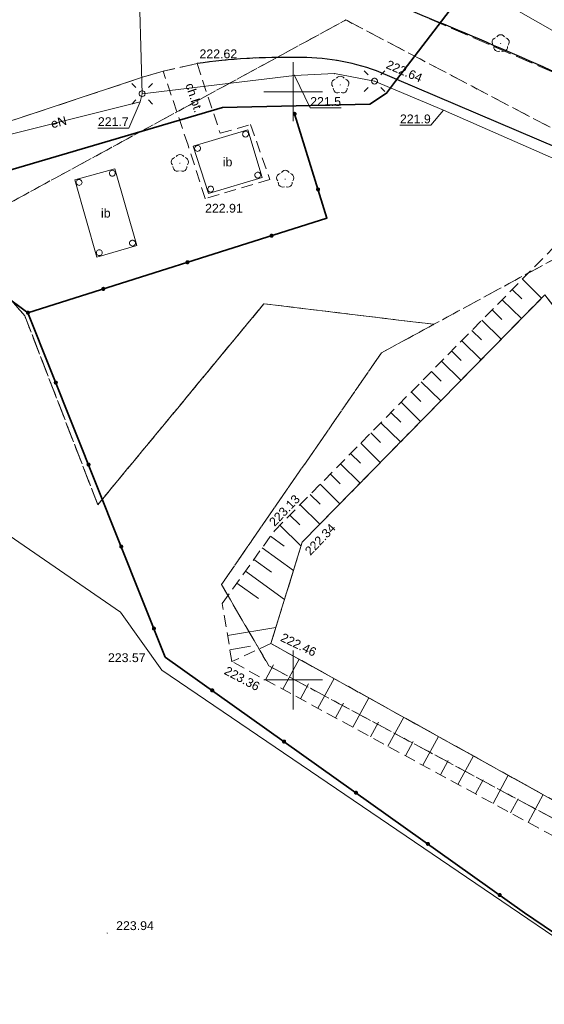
# Model space of a CAD drawing. Extents: x 6602040 to 6602369, y 5745292 to 5745640.
# Tile 5 of 16: x 6602127 to 6602171, y 5745422 to 5745506. Entities that reach past the tile are written whole.
import ezdxf
from ezdxf.enums import TextEntityAlignment as Align

# ---------------------------------------------------------------- set-up
doc = ezdxf.new("R2010")
doc.units = 0
doc.header["$PDSIZE"] = 0.75
for name, pattern in [('PRZER1-1', [2, 1, -1]), ('PRZER2-1', [3, 2, -1]), ('PRZER3-1', [4, 3, -1])]:
    doc.linetypes.add(name, pattern=pattern)
doc.layers.get('0').update_dxf_attribs({"linetype": 'CONTINUOUS', "lineweight": 13})
for name, color, linetype, lineweight in [('GESDZI', 7, 'CONTINUOUS', 18), ('GSLINK', 7, 'CONTINUOUS', 18), ('GSLKOG', 7, 'CONTINUOUS', 35), ('GSLKRW', 7, 'CONTINUOUS', 25), ('GSPIPD', 7, 'CONTINUOUS', 18), ('GSPWPS', 7, 'CONTINUOUS', 13), ('GSPWPS_O', 7, 'CONTINUOUS', 13), ('GSSIIN', 7, 'CONTINUOUS', 18), ('GSSIIN_O', 7, 'CONTINUOUS', 18), ('GSSKOA', 7, 'PRZER3-1', 18), ('GSSKOD', 7, 'PRZER2-1', 18), ('GSSKOD_O', 7, 'PRZER2-1', 18), ('GSSZSN', 7, 'PRZER2-1', 18), ('GULLOB', 7, 'CONTINUOUS', 35), ('GUPELA', 7, 'CONTINUOUS', 18), ('GUPPRZ', 7, 'CONTINUOUS', 18), ('GUPPRZ_O', 7, 'CONTINUOUS', 18)]:
    doc.layers.add(name, color=color, linetype=linetype, lineweight=lineweight)
for name, color, linetype, lineweight, true_color in [('GESKKL', 82, 'PRZER3-1', 18, 0x24bc24), ('GESUZY', 96, 'PRZER1-1', 18, 0x008000), ('GSPRDL', 96, 'CONTINUOUS', 18, 0x008000), ('GSSWWS', 141, 'CONTINUOUS', 18, 0x59d9ff), ('GULEPR', 1, 'CONTINUOUS', 18, 0xff0000), ('GULEPR_O', 1, 'CONTINUOUS', 18, 0xff0000), ('GULTPR', 30, 'CONTINUOUS', 18, 0xff9100), ('GULWPR', 5, 'CONTINUOUS', 18, 0x0000ff)]:
    doc.layers.add(name, color=color, linetype=linetype, lineweight=lineweight, true_color=true_color)
doc.styles.add('GEO-INFO', font='arial.ttf')

# ---------------------------------------------------------------- blocks, each defined once
blk = doc.blocks.new('SUEO')
blk.add_hatch(color=0).paths.add_polyline_path([(-0.002174, 0.089974), (0.023762, 0.086807), (0.042561, 0.0793), (0.060131, 0.066965), (0.076266, 0.047786), (0.086234, 0.025762), (0.089972, 0.002226), (0.088646, -0.015553), (0.081114, -0.038994), (0.066834, -0.060276), (0.049699, -0.075033), (0.027576, -0.085671), (0.004027, -0.08991), (-0.019639, -0.087831), (-0.040932, -0.080154), (-0.059082, -0.067892), (-0.073734, -0.051607), (-0.08374, -0.032979), (-0.089221, -0.011817), (-0.089063, 0.012951), (-0.082571, 0.035806), (-0.069528, 0.057148), (-0.048957, 0.075519), (-0.026898, 0.085887)])
at = {"color": 0}
for points in [[(-1.767767, 1.767767), (-1.06066, 1.06066)], [(1.767767, 1.767767), (1.06066, 1.06066)], [(-1.767767, -1.767767), (-1.06066, -1.06066)], [(1.767767, -1.767767), (1.06066, -1.06066)]]:
    blk.add_lwpolyline(points, dxfattribs=at)
blk = doc.blocks.new('OKRAG_PELNY')
at = {"color": 0}
blk.add_lwpolyline([(0, 0.5), (0.12941, 0.482963), (0.25, 0.433013), (0.353553, 0.353553), (0.433013, 0.25), (0.482963, 0.12941), (0.5, 0), (0.482963, -0.12941), (0.433013, -0.25), (0.353553, -0.353553), (0.25, -0.433013), (0.12941, -0.482963), (0, -0.5), (-0.12941, -0.482963), (-0.25, -0.433013), (-0.353553, -0.353553), (-0.433013, -0.25), (-0.482963, -0.12941), (-0.5, 0), (-0.482963, 0.12941), (-0.433013, 0.25), (-0.353553, 0.353553), (-0.25, 0.433013), (-0.12941, 0.482963)], close=True, dxfattribs=at)
blk = doc.blocks.new('KOLO')
blk.add_hatch(color=0).paths.add_polyline_path([(-0.5, 0), (-0.482963, -0.12941), (-0.433013, -0.25), (-0.353553, -0.353553), (-0.25, -0.433013), (-0.12941, -0.482963), (0, -0.5), (0.12941, -0.482963), (0.25, -0.433013), (0.353553, -0.353553), (0.433013, -0.25), (0.482963, -0.12941), (0.5, 0), (0.482963, 0.12941), (0.433013, 0.25), (0.353553, 0.353553), (0.25, 0.433013), (0.12941, 0.482963), (0, 0.5), (-0.12941, 0.482963), (-0.25, 0.433013), (-0.353553, 0.353553), (-0.433013, 0.25), (-0.482963, 0.12941)])
blk = doc.blocks.new('POINT')
at = {"color": 0}
blk.add_point((0, 0), dxfattribs=at)
blk = doc.blocks.new('SPDLP')
blk.add_hatch(color=0).paths.add_polyline_path([(0, -0.09), (0.027812, -0.085595), (0.052901, -0.072812), (0.072812, -0.052901), (0.085595, -0.027812), (0.09, 0), (0.085595, 0.027812), (0.072812, 0.052901), (0.052901, 0.072812), (0.027812, 0.085595), (0, 0.09), (-0.027812, 0.085595), (-0.052901, 0.072812), (-0.072812, 0.052901), (-0.085595, 0.027812), (-0.09, 0), (-0.085595, -0.027812), (-0.072812, -0.052901), (-0.052901, -0.072812), (-0.027812, -0.085595)])
at = {"color": 0}
for points in [[(-1.271938, -0.268652), (-1.40916, -0.048001), (-1.462858, 0.20623), (-1.426585, 0.463525), (-1.304695, 0.693003), (-1.11182, 0.867117), (-0.871109, 0.964971)], [(-0.648554, 1.126667), (-0.481106, 1.325358), (-0.255912, 1.454989), (0, 1.5), (0.255912, 1.454989), (0.481106, 1.325358), (0.648554, 1.126667)], [(0.871109, 0.964971), (1.11182, 0.867117), (1.304695, 0.693003), (1.426585, 0.463525), (1.462858, 0.20623), (1.40916, -0.048001), (1.271938, -0.268652)], [(-0.137547, -1.292703), (-0.389802, -1.355024), (-0.648184, -1.327532), (-0.881678, -1.213525), (-1.062258, -1.026689), (-1.168249, -0.78945), (-1.186929, -0.530282)], [(1.186929, -0.530282), (1.168249, -0.78945), (1.062258, -1.026689), (0.881678, -1.213525), (0.648184, -1.327532), (0.389802, -1.355024), (0.137547, -1.292703)]]:
    blk.add_lwpolyline(points, dxfattribs=at)

msp = doc.modelspace()

# ---------------------------------------------------------------- linework, layer by layer
at = {"color": 7, "linetype": 'Continuous', "lineweight": 13, "elevation": 100, "flags": 128}
for points in [[(6602150, 5745497.5), (6602150, 5745502.5)], [(6602147.5, 5745500), (6602152.5, 5745500)], [(6602150, 5745447.5), (6602150, 5745452.5)], [(6602147.5, 5745450), (6602152.5, 5745450)]]:
    msp.add_lwpolyline(points, dxfattribs=at)
at = {"layer": 'GESDZI', "color": 7, "linetype": 'Continuous', "lineweight": 18, "elevation": 10.22}
msp.add_lwpolyline([(6602128.342, 5745607.943), (6602138.61, 5745583.17), (6602137.33, 5745578.09), (6602135.85, 5745572.24), (6602070.33, 5745550.01), (6602070.54, 5745548.69), (6602095.71, 5745483.03), (6602135.32, 5745455.77), (6602138.85, 5745450.84), (6602330, 5745320.95), (6602339.766, 5745292.585)], dxfattribs=at)
msp.add_lwpolyline([(6602330, 5745320.95), (6602138.85, 5745450.84), (6602135.32, 5745455.77), (6602095.71, 5745483.03), (6602070.54, 5745548.69), (6602070.33, 5745550.01), (6602135.85, 5745572.24), (6602137.33, 5745578.09), (6602143.58, 5745562.15), (6602153.62, 5745538.89), (6602187.43, 5745532.07), (6602216.63, 5745541.79), (6602230.42, 5745509.28), (6602259.38, 5745520.55), (6602328.08, 5745326.51)], close=True, dxfattribs=at)
at = {"layer": 'GESKKL', "color": 82, "linetype": 'PRZER3-1', "lineweight": 18, "ltscale": 0.5, "true_color": 0x24bc24, "elevation": 10.06}
for points in [[(6602070.54, 5745548.69), (6602095.71, 5745483.03), (6602103.168, 5745477.897), (6602117.48, 5745485.96), (6602124.04, 5745483.9), (6602125.75, 5745482.64), (6602127.19, 5745480.96), (6602133.4, 5745464.9), (6602147.52, 5745481.98), (6602161.97, 5745480.23), (6602157.517, 5745477.817), (6602143.909, 5745458.109), (6602147.949, 5745451.188), (6602180.36, 5745433.8), (6602185.486, 5745427.306), (6602194.158, 5745421.778), (6602197.5, 5745424.97), (6602200.42, 5745423.48), (6602198.058, 5745421.347)], [(6602198.058, 5745421.347), (6602200.42, 5745423.48), (6602197.5, 5745424.97), (6602215.779, 5745442.437), (6602179.829, 5745489.928), (6602161.97, 5745480.23), (6602147.52, 5745481.98), (6602133.4, 5745464.9), (6602127.19, 5745480.96), (6602125.75, 5745482.64), (6602124.04, 5745483.9), (6602117.48, 5745485.96), (6602154.48, 5745506.1), (6602184.25, 5745490.47), (6602220.24, 5745441.36), (6602228.612, 5745448.917), (6602235.22, 5745443.1), (6602264.04, 5745454.7), (6602271.871, 5745485.27), (6602328.08, 5745326.51)]]:
    msp.add_lwpolyline(points, dxfattribs=at)
at = {"layer": 'GESUZY', "color": 96, "linetype": 'PRZER1-1', "lineweight": 18, "ltscale": 0.5, "true_color": 0x008000, "elevation": 10.08}
for points in [[(6602228.604, 5745607.488), (6602271.871, 5745485.27), (6602264.04, 5745454.7), (6602235.22, 5745443.1), (6602228.612, 5745448.917), (6602220.24, 5745441.36), (6602184.25, 5745490.47), (6602154.48, 5745506.1), (6602117.48, 5745485.96), (6602103.168, 5745477.897), (6602095.71, 5745483.03), (6602070.54, 5745548.69), (6602070.33, 5745550.01), (6602113.81, 5745564.75), (6602117.708, 5745566.085), (6602135.85, 5745572.24), (6602138.61, 5745583.17), (6602130.868, 5745601.849), (6602128.342, 5745607.943)], [(6602070.54, 5745548.69), (6602095.71, 5745483.03), (6602103.168, 5745477.897), (6602117.48, 5745485.96), (6602124.04, 5745483.9), (6602125.75, 5745482.64), (6602127.19, 5745480.96), (6602133.4, 5745464.9), (6602147.52, 5745481.98), (6602161.97, 5745480.23), (6602157.517, 5745477.817), (6602143.909, 5745458.109), (6602147.949, 5745451.188), (6602180.36, 5745433.8), (6602185.486, 5745427.306), (6602194.158, 5745421.778), (6602197.5, 5745424.97), (6602200.42, 5745423.48), (6602198.058, 5745421.347)]]:
    msp.add_lwpolyline(points, dxfattribs=at)
for points in [[(6602200.42, 5745423.48), (6602197.5, 5745424.97), (6602215.779, 5745442.437), (6602179.829, 5745489.928), (6602161.97, 5745480.23), (6602147.52, 5745481.98), (6602133.4, 5745464.9), (6602127.19, 5745480.96), (6602125.75, 5745482.64), (6602124.04, 5745483.9), (6602117.48, 5745485.96), (6602154.48, 5745506.1), (6602184.25, 5745490.47), (6602220.24, 5745441.36)], [(6602161.97, 5745480.23), (6602179.829, 5745489.928), (6602215.779, 5745442.437), (6602197.5, 5745424.97), (6602194.158, 5745421.778), (6602185.486, 5745427.306), (6602180.36, 5745433.8), (6602147.949, 5745451.188), (6602143.909, 5745458.109), (6602157.517, 5745477.817)]]:
    msp.add_lwpolyline(points, close=True, dxfattribs=at)
at = {"layer": 'GSLINK', "color": 7, "linetype": 'Continuous', "lineweight": 18, "elevation": 10.18}
msp.add_lwpolyline([(6602138.96, 5745501.75), (6602137.2, 5745501.23), (6602122.92, 5745496.5, 0.201088), (6602119.58, 5745494.48, 0.088606), (6602118.17, 5745490.63), (6602117.4, 5745489.97), (6602116.28, 5745489.32), (6602100.78, 5745480.65), (6602098.34, 5745481.42), (6602096.56, 5745486.19), (6602077.14, 5745538.58)], format="xyb", dxfattribs=at)
at = {"layer": 'GSLKOG', "color": 7, "linetype": 'Continuous', "lineweight": 35, "elevation": 10.18}
for points in [[(6602150.13, 5745498.12), (6602152.88, 5745489.25), (6602127.46, 5745481.22)], [(6602100.87, 5745479.98), (6602103.13, 5745478.31), (6602104.22, 5745478.82), (6602118.21, 5745484.78), (6602123.29, 5745484.3), (6602127.46, 5745481.22)], [(6602127.46, 5745481.22), (6602139.14, 5745451.95), (6602169.68, 5745430.21), (6602234.13, 5745386.5), (6602256.89, 5745371.2), (6602270.95, 5745361.56), (6602276.48, 5745357.99), (6602280.27, 5745355.71), (6602288.03, 5745351.1), (6602293.46, 5745347.74), (6602326.84, 5745325.76), (6602328.26, 5745326.62), (6602318.7, 5745353.03), (6602302.25, 5745400.39), (6602288.85, 5745438.03), (6602272.69, 5745482.95)]]:
    msp.add_lwpolyline(points, dxfattribs=at)
at = {"layer": 'GSLKRW', "color": 7, "linetype": 'Continuous', "lineweight": 25, "elevation": 10.18}
for points in [[(6602194, 5745486.94, 0.012886), (6602184.92, 5745494.81, 0.043122), (6602179.04, 5745498.58, 0.012658), (6602159.76, 5745506.98, 0.025033), (6602155.91, 5745508.11, 0.060605), (6602149.93, 5745508.69), (6602142.99, 5745508.39)], [(6602285.73, 5745483.76), (6602285.4, 5745483.63, 0.345774), (6602280.92, 5745487.18), (6602279.44, 5745486.86), (6602272.25, 5745484.19), (6602264.28, 5745478.11), (6602259.45, 5745474.49), (6602256.15, 5745472.21), (6602255.8, 5745472.01), (6602248.72, 5745467.85), (6602234.9, 5745459.69), (6602223.67, 5745453.04, -0.204291), (6602215.54, 5745451.69, -0.157427), (6602208.39, 5745456.24), (6602198.71, 5745469.93), (6602190.17, 5745481.99, 0.06892), (6602186.56, 5745485.9), (6602180.64, 5745490.89, 0.024659), (6602176.9, 5745493.22), (6602175.89, 5745493.76), (6602157.08, 5745501.78, 0.093431), (6602150.3, 5745502.9, 0.039518), (6602141.84, 5745502.4)]]:
    msp.add_lwpolyline(points, format="xyb", dxfattribs=at)
at = {"layer": 'GSSIIN', "color": 7, "linetype": 'Continuous', "lineweight": 18, "elevation": 10.18}
for points in [[(6602147.37, 5745492.71), (6602142.8, 5745491.35), (6602141.5, 5745495.38), (6602146.16, 5745496.77)], [(6602131.44, 5745492.5), (6602134.84, 5745493.44), (6602136.722, 5745486.929), (6602133.33, 5745485.95)]]:
    msp.add_lwpolyline(points, close=True, dxfattribs=at)
at = {"layer": 'GSSKOA', "color": 7, "linetype": 'PRZER3-1', "lineweight": 18, "ltscale": 0.5, "elevation": 10.18}
for points in [[(6602159.76, 5745506.98), (6602175.39, 5745500.26), (6602179.04, 5745498.58, -0.043122), (6602184.92, 5745494.81), (6602190.25, 5745490.29), (6602194, 5745486.94), (6602195.13, 5745485.83, 0.275285), (6602199.96, 5745485.41), (6602213.66, 5745491.56), (6602233.73, 5745500.57)], [(6602234.9, 5745459.69), (6602223.67, 5745453.04, -0.204291), (6602215.54, 5745451.69, -0.157427), (6602208.39, 5745456.24), (6602198.71, 5745469.93), (6602190.17, 5745481.99, 0.06892), (6602186.56, 5745485.9), (6602180.64, 5745490.89), (6602179.15, 5745491.88), (6602176.9, 5745493.22), (6602175.89, 5745493.76), (6602157.08, 5745501.78, 0.093431), (6602150.3, 5745502.9, 0.039518), (6602141.84, 5745502.4), (6602138.96, 5745501.75), (6602137.2, 5745501.23), (6602122.92, 5745496.5, 0.201088)]]:
    msp.add_lwpolyline(points, format="xyb", dxfattribs=at)
at = {"layer": 'GSSKOD', "color": 7, "linetype": 'PRZER2-1', "lineweight": 18, "ltscale": 0.5, "elevation": 10.18}
msp.add_lwpolyline([(6602138.96, 5745501.75), (6602141.84, 5745502.4), (6602143.8, 5745496.47), (6602146.39, 5745497.21), (6602148.02, 5745492.54), (6602142.52, 5745490.92), (6602141.07, 5745495.45)], close=True, dxfattribs=at)
at = {"layer": 'GSSWWS', "color": 141, "linetype": 'Continuous', "lineweight": 18, "true_color": 0x59d9ff, "elevation": 10.06}
msp.add_lwpolyline([(6602193.73, 5745426.81), (6602177.49, 5745436.79), (6602148.11, 5745453.1), (6602150.78, 5745461.72), (6602171.4, 5745482.75), (6602197.38, 5745448.79), (6602208.35, 5745443.88)], close=True, dxfattribs=at)
at = {"layer": 'GSSZSN', "color": 7, "linetype": 'PRZER2-1', "lineweight": 18, "ltscale": 0.5, "elevation": 10.06}
for points in [[(6602144.8, 5745451.56), (6602143.98, 5745456.5), (6602148.42, 5745462.69), (6602172.08, 5745486.7), (6602198.32, 5745450.48), (6602210.17, 5745448.95), (6602211.6, 5745442.35)], [(6602144.8, 5745451.56), (6602143.98, 5745456.5), (6602148.42, 5745462.69), (6602172.08, 5745486.7), (6602198.32, 5745450.48), (6602210.17, 5745448.95), (6602211.6, 5745442.35), (6602199.27, 5745425.79), (6602192.86, 5745422.48), (6602184.64, 5745426.36), (6602174.84, 5745435.25), (6602144.809, 5745451.555)], [(6602211.6, 5745442.35), (6602208.35, 5745443.88), (6602197.38, 5745448.79), (6602171.4, 5745482.75), (6602150.78, 5745461.72), (6602148.11, 5745453.1), (6602144.8, 5745451.56)], [(6602148.11, 5745453.1), (6602150.78, 5745461.72), (6602171.4, 5745482.75), (6602197.38, 5745448.79), (6602208.35, 5745443.88), (6602193.73, 5745426.81), (6602177.49, 5745436.79), (6602148.119, 5745453.095)], [(6602148.11, 5745453.1), (6602177.49, 5745436.79), (6602193.73, 5745426.81), (6602208.35, 5745443.88), (6602211.6, 5745442.35)], [(6602211.6, 5745442.35), (6602199.27, 5745425.79), (6602192.86, 5745422.48), (6602184.64, 5745426.36), (6602174.84, 5745435.25), (6602144.8, 5745451.56)]]:
    msp.add_lwpolyline(points, dxfattribs=at)
at = {"layer": 'GSSZSN', "color": 7, "linetype": 'Continuous', "lineweight": 18, "elevation": 10.06, "flags": 128}
for points in [[(6602171.119, 5745482.463), (6602169.488, 5745484.07)], [(6602168.629, 5745483.198), (6602169.446, 5745482.394)], [(6602169.405, 5745480.715), (6602167.77, 5745482.326)], [(6602166.911, 5745481.455), (6602167.73, 5745480.648)], [(6602167.691, 5745478.968), (6602166.052, 5745480.583)], [(6602165.193, 5745479.711), (6602166.014, 5745478.902)], [(6602164.334, 5745478.839), (6602165.978, 5745477.22)], [(6602163.475, 5745477.968), (6602164.298, 5745477.157)], [(6602162.616, 5745477.096), (6602164.264, 5745475.472)], [(6602161.757, 5745476.224), (6602162.582, 5745475.411)], [(6602160.898, 5745475.352), (6602162.55, 5745473.724)], [(6602160.039, 5745474.48), (6602160.866, 5745473.665)], [(6602159.18, 5745473.609), (6602160.836, 5745471.976)], [(6602158.32, 5745472.737), (6602159.15, 5745471.92)], [(6602157.461, 5745471.865), (6602159.122, 5745470.228)], [(6602156.602, 5745470.993), (6602157.434, 5745470.174)], [(6602155.743, 5745470.122), (6602157.409, 5745468.481)], [(6602154.884, 5745469.25), (6602155.718, 5745468.428)], [(6602154.025, 5745468.378), (6602155.695, 5745466.733)], [(6602153.166, 5745467.506), (6602154.002, 5745466.683)], [(6602152.307, 5745466.635), (6602153.981, 5745464.985)], [(6602151.448, 5745465.763), (6602152.286, 5745464.937)], [(6602150.589, 5745464.891), (6602152.267, 5745463.237)], [(6602149.73, 5745464.019), (6602150.57, 5745463.191)], [(6602148.871, 5745463.147), (6602150.672, 5745461.372)], [(6602148.081, 5745462.217), (6602149.248, 5745461.38)], [(6602147.368, 5745461.223), (6602150.034, 5745459.31)], [(6602146.654, 5745460.228), (6602148.153, 5745459.153)], [(6602145.941, 5745459.234), (6602149.27, 5745456.846)], [(6602145.228, 5745458.239), (6602147.058, 5745456.926)], [(6602144.431, 5745453.782), (6602148.532, 5745454.463)], [(6602144.632, 5745452.574), (6602146.379, 5745452.865)], [(6602149.133, 5745449.208), (6602150.52, 5745451.762)], [(6602147.644, 5745450.016), (6602148.342, 5745451.3)], [(6602152.109, 5745447.592), (6602153.481, 5745450.119)], [(6602150.621, 5745448.4), (6602151.31, 5745449.67)], [(6602155.085, 5745445.976), (6602156.442, 5745448.475)], [(6602153.597, 5745446.784), (6602154.279, 5745448.04)], [(6602156.573, 5745445.168), (6602157.248, 5745446.41)], [(6602158.061, 5745444.36), (6602159.403, 5745446.831)], [(6602159.549, 5745443.552), (6602160.216, 5745444.781)], [(6602161.037, 5745442.744), (6602162.364, 5745445.187)], [(6602162.525, 5745441.936), (6602163.185, 5745443.151)], [(6602164.013, 5745441.128), (6602165.325, 5745443.543)], [(6602165.501, 5745440.32), (6602166.153, 5745441.521)], [(6602166.99, 5745439.512), (6602168.286, 5745441.9)], [(6602168.478, 5745438.704), (6602169.122, 5745439.891)], [(6602169.966, 5745437.896), (6602171.247, 5745440.256)]]:
    msp.add_lwpolyline(points, dxfattribs=at)
at = {"layer": 'GULEPR', "color": 1, "linetype": 'Continuous', "lineweight": 18, "true_color": 0xff0000, "elevation": 10.14}
msp.add_lwpolyline([(6602137.17, 5745499.83), (6602136.86, 5745510.9), (6602135.96, 5745510.99), (6602129.72, 5745527.83), (6602125.7, 5745539.57), (6602122.36, 5745550.04), (6602134.06, 5745554.81), (6602140.675, 5745557.22), (6602144.21, 5745558.52)], dxfattribs=at)
msp.add_lwpolyline([(6602175.63, 5745492.8), (6602162.78, 5745498.43), (6602156.92, 5745500.9), (6602153.51, 5745501.55), (6602150.12, 5745501.39), (6602137.17, 5745499.83), (6602136.99, 5745499.14), (6602123.17, 5745495.68), (6602123.53, 5745495.33), (6602123.17, 5745495.68), (6602119.7, 5745494.75), (6602119.25, 5745490.12, -0.18823), (6602118.13, 5745488.42), (6602108.33, 5745483.82)], format="xyb", dxfattribs=at)
at = {"layer": 'GULLOB', "color": 7, "linetype": 'Continuous', "lineweight": 35, "elevation": 10.12}
for points in [[(6602295.63, 5745487.16), (6602289.89, 5745499.05), (6602280.29, 5745525.38), (6602259.26, 5745519.14), (6602236.5, 5745510.63), (6602235.54, 5745507.65), (6602200.51, 5745491.47), (6602195.1, 5745493.37), (6602180.17, 5745502.57), (6602166.08, 5745509.96), (6602165.58, 5745509.91), (6602158.69, 5745500.89), (6602157.95, 5745499.88), (6602156.51, 5745498.95), (6602144.01, 5745498.65), (6602122.53, 5745492.34), (6602120.58, 5745488.85), (6602105.86, 5745481.44), (6602096.27, 5745485.15), (6602085.01, 5745514.26), (6602086.95, 5745514.93)], [(6602165.58, 5745509.91), (6602158.69, 5745500.89)]]:
    msp.add_lwpolyline(points, dxfattribs=at)
at = {"layer": 'GULTPR', "color": 30, "linetype": 'Continuous', "lineweight": 18, "true_color": 0xff9100, "elevation": 10.14}
msp.add_lwpolyline([(6602295.63, 5745487.16), (6602289.89, 5745499.05), (6602280.29, 5745525.38), (6602259.26, 5745519.14), (6602236.5, 5745510.63), (6602235.54, 5745507.65), (6602200.51, 5745491.47), (6602195.1, 5745493.37), (6602180.17, 5745502.57), (6602166.08, 5745509.96), (6602165.58, 5745509.91), (6602158.69, 5745500.89), (6602157.95, 5745499.88), (6602156.51, 5745498.95), (6602144.01, 5745498.65), (6602122.53, 5745492.34), (6602120.58, 5745488.85), (6602105.86, 5745481.44), (6602096.27, 5745485.15), (6602085.01, 5745514.26), (6602086.95, 5745514.93)], dxfattribs=at)
at = {"layer": 'GULWPR', "color": 5, "linetype": 'Continuous', "lineweight": 18, "true_color": 0x0000ff, "elevation": 10.14}
msp.add_lwpolyline([(6602149.43, 5745534.71), (6602157, 5745514.18), (6602158.43, 5745512.99), (6602200.64, 5745488.9, -0.57737), (6602204.3, 5745490.42)], format="xyb", dxfattribs=at)
at = {"layer": 'GUPPRZ_O', "color": 1, "linetype": 'Continuous', "lineweight": 9, "true_color": 0xff0000, "elevation": 10.8, "flags": 128}
for points in [[(6602154.074, 5745498.624), (6602151.453, 5745498.624), (6602150.12, 5745501.39)], [(6602133.407, 5745496.906), (6602136.028, 5745496.906), (6602136.99, 5745499.14)], [(6602159.079, 5745497.147), (6602161.7, 5745497.147), (6602162.78, 5745498.43)]]:
    msp.add_lwpolyline(points, dxfattribs=at)

# ---------------------------------------------------------------- block references
at = {"layer": 'GSLKOG', "color": 7, "lineweight": 35, "xscale": 0.35, "yscale": 0.35}
for p in [(6602150.13, 5745498.12, 10.18), (6602152.121, 5745491.699, 10.18), (6602148.173, 5745487.763, 10.18), (6602141.022, 5745485.504, 10.18), (6602133.87, 5745483.245, 10.18), (6602127.46, 5745481.22, 10.18), (6602127.46, 5745481.22, 10.18), (6602127.46, 5745481.22, 10.18), (6602129.833, 5745475.273, 10.18), (6602132.613, 5745468.307, 10.18), (6602135.393, 5745461.341, 10.18), (6602138.172, 5745454.375, 10.18), (6602143.123, 5745449.115, 10.18), (6602149.233, 5745444.765, 10.18), (6602155.343, 5745440.416, 10.18), (6602161.453, 5745436.066, 10.18), (6602167.563, 5745431.717, 10.18)]:
    msp.add_blockref('KOLO', p, dxfattribs=at)
at = {"layer": 'GSPIPD', "color": 7, "lineweight": 18, "xscale": 0.5, "yscale": 0.5}
for p in [(6602145.958, 5745496.397, 10.2), (6602141.88, 5745495.18, 10.2), (6602134.634, 5745493.072, 10.2), (6602131.812, 5745492.292, 10.2), (6602146.997, 5745492.912, 10.2), (6602142.995, 5745491.721, 10.2), (6602136.35, 5745487.134, 10.2), (6602133.535, 5745486.321, 10.2)]:
    msp.add_blockref('OKRAG_PELNY', p, dxfattribs=at)
at = {"layer": 'GSPRDL', "color": 96, "lineweight": 18, "true_color": 0x008000, "xscale": 0.5, "yscale": 0.5}
for p in [(6602167.64, 5745504.1, 10.12), (6602154.01, 5745500.58, 10.12), (6602140.38, 5745493.92, 10.12), (6602149.33, 5745492.57, 10.12)]:
    msp.add_blockref('SPDLP', p, dxfattribs=at)
at = {"layer": 'GSPWPS', "color": 7, "lineweight": 13, "xscale": 0.09, "yscale": 0.09}
for p in [(6602141.84, 5745502.4, 10.08), (6602157.08, 5745501.78, 10.08), (6602142.52, 5745490.92, 10.08), (6602148.42, 5745462.69, 10.08), (6602150.78, 5745461.72, 10.08), (6602148.11, 5745453.1, 10.08), (6602139.14, 5745451.95, 10.08), (6602144.8, 5745451.56, 10.08), (6602134.21, 5745428.49, 10.08)]:
    msp.add_blockref('KOLO', p, dxfattribs=at)
at = {"layer": 'GUPELA', "color": 7, "lineweight": 18, "xscale": 0.5, "yscale": 0.5}
for name, p in [('SUEO', (6602156.92, 5745500.9, 10.15)), ('OKRAG_PELNY', (6602156.92, 5745500.9, 10.16)), ('SUEO', (6602137.17, 5745499.83, 10.15)), ('OKRAG_PELNY', (6602137.17, 5745499.83, 10.16))]:
    msp.add_blockref(name, p, dxfattribs=at)
at = {"layer": 'GUPPRZ', "color": 1, "lineweight": 18, "true_color": 0xff0000}
for p in [(6602150.12, 5745501.39, 10.16), (6602153.51, 5745501.55, 10.16), (6602136.99, 5745499.14, 10.16), (6602162.78, 5745498.43, 10.16)]:
    msp.add_blockref('POINT', p, dxfattribs=at)

# ---------------------------------------------------------------- texts
at = {"layer": 'GSPWPS_O', "color": 7, "linetype": 'Continuous', "lineweight": 0, "style": 'GEO-INFO'}
for s, p in [('222.62', (6602142.045, 5745502.846, 10.8)), ('222.91', (6602142.52, 5745489.723, 10.8)), ('223.57', (6602134.262, 5745451.518, 10.8)), ('223.94', (6602134.96, 5745428.74, 10.8))]:
    msp.add_text(s, height=0.75, dxfattribs=at).set_placement(p)
for s, rotation, p in [('222.64', 336.90811, (6602157.83, 5745502.03, 10.8)), ('223.13', 46.1401, (6602148.427, 5745462.998, 10.8)), ('222.34', 46.20229, (6602151.469, 5745460.537, 10.8)), ('222.46', 334.38356, (6602148.86, 5745453.35, 10.8)), ('223.36', 332.06251, (6602144.076, 5745450.541, 10.8))]:
    msp.add_text(s, height=0.75, rotation=rotation, dxfattribs=at).set_placement(p)
at = {"layer": 'GSSIIN_O', "color": 7, "linetype": 'Continuous', "lineweight": 0, "style": 'GEO-INFO'}
for p in [(6602144.435, 5745494.046, 10.8), (6602134.081, 5745489.698, 10.8)]:
    msp.add_text('ib', height=0.75, dxfattribs=at).set_placement(p, align=Align.MIDDLE)
at = {"layer": 'GSSKOD_O', "color": 7, "linetype": 'Continuous', "lineweight": 0, "style": 'GEO-INFO'}
msp.add_text('ch.bt.', height=0.75, rotation=288.28991, dxfattribs=at).set_placement((6602141.611, 5745499.496, 10.8), align=Align.MIDDLE)
at = {"layer": 'GULEPR_O', "color": 1, "linetype": 'Continuous', "lineweight": 0, "true_color": 0xff0000, "style": 'GEO-INFO'}
msp.add_text('eN', height=0.75, rotation=14.05575, dxfattribs=at).set_placement((6602130.08, 5745497.41, 10.8), align=Align.MIDDLE)
at = {"layer": 'GUPPRZ_O', "color": 1, "linetype": 'Continuous', "lineweight": 0, "true_color": 0xff0000, "style": 'GEO-INFO'}
for s, p in [('221.5', (6602151.453, 5745499.167)), ('221.7', (6602133.407, 5745497.455)), ('221.9', (6602159.079, 5745497.69))]:
    msp.add_text(s, height=0.75, dxfattribs=at).set_placement(p, align=Align.MIDDLE_LEFT)

doc.saveas('drawing.dxf')
